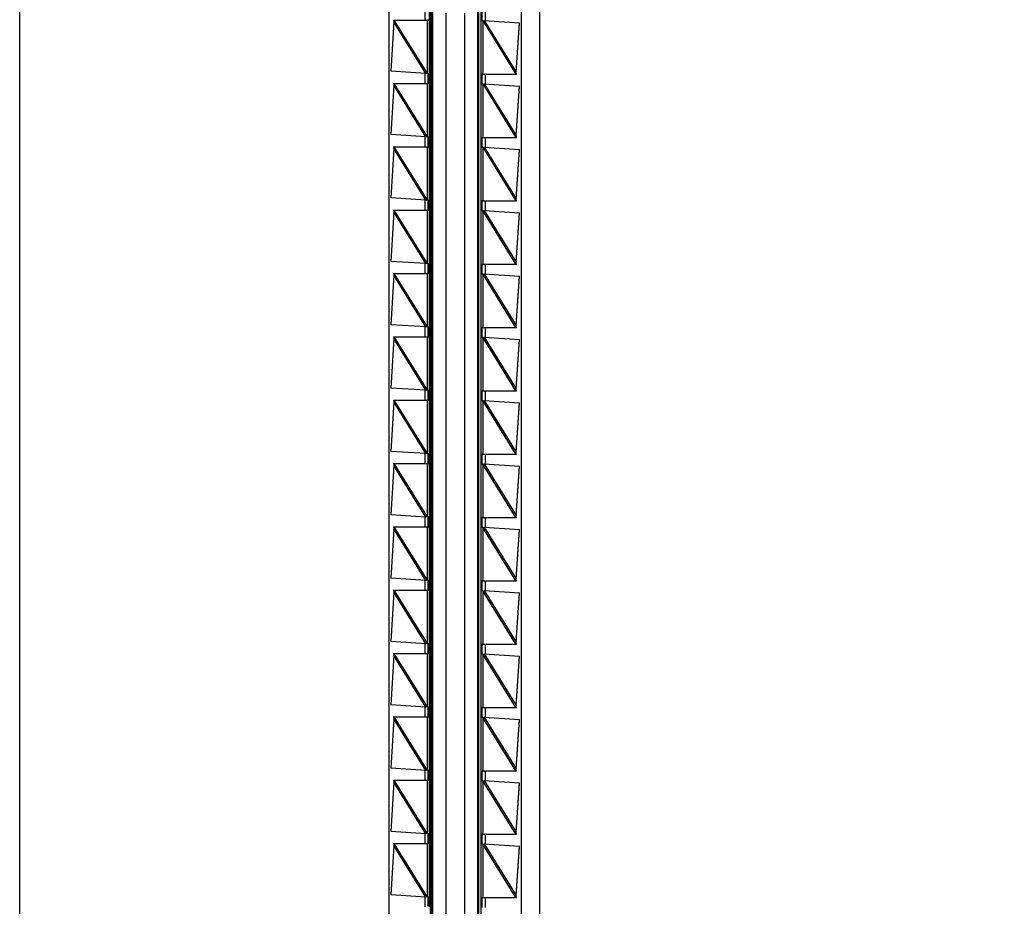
# Model space of a CAD drawing. Header units: inches. Extents: x 0 to 22, y 0 to 17.
# Tile 14 of 21: x 16.1 to 17.6, y 7.8 to 9.2. Entities that reach past the tile are written whole.
import ezdxf

# ---------------------------------------------------------------- set-up
doc = ezdxf.new("R2010")
doc.units = ezdxf.units.IN
doc.header["$LTSCALE"] = 1.21
doc.header["$MEASUREMENT"] = 0
doc.layers.get('0').update_dxf_attribs({"linetype": 'CONTINUOUS'})
doc.layers.add('DIMENSIONS', color=7, linetype='CONTINUOUS')
doc.styles.get("Standard").update_dxf_attribs({"font": 'txt', "width": 0.8})
doc.dimstyles.new('DIMSTYLE_1', dxfattribs={"dimtxt": 0.125, "dimasz": 0.18, "dimexe": 0.18, "dimexo": 0.0625, "dimgap": 0.09, "dimtad": 0, "dimtih": 1, "dimtoh": 1, "dimdec": 3, "dimzin": 4, "dimdsep": 46, "dimtxsty": 'STANDARD', "dimblk": '_FILLED', "dimblk1": '_FILLED', "dimblk2": '_FILLED', "dimcen": 0.09, "dimadec": 0, "dimazin": 0, "dimtp": 0.01, "dimtm": 0.01, "dimtfac": 1, "dimtdec": 3, "dimtofl": 0, "dimtmove": 0, "dimatfit": 3, "dimldrblk": '_FILLED', "dimfxl": 1, "dimtolj": 1, "dimtzin": 4, "dimarcsym": 0})

# ---------------------------------------------------------------- blocks, each defined once
blk = doc.blocks.new('*D20')
at = {"layer": 'DIMENSIONS', "color": 2, "linetype": 'CONTINUOUS'}
blk.add_line((16.3955, 11.4967), (17.5404, 11.4967), dxfattribs=at)
at = {"layer": 'DIMENSIONS', "color": 2, "linetype": 'CONTINUOUS', "insert": (17.6029, 11.5592), "char_height": 0.125, "width": 1.425, "attachment_point": 1, "line_spacing_factor": 0.9}
blk.add_mtext('4.822{\\Ftxt.shx;\\W1.000000;\\H0.125000; }[122.48]', dxfattribs=at)
blk = doc.blocks.new('_FILLED')
at = {"color": 0, "linetype": 'BYBLOCK'}
blk.add_solid([(0, 0), (-1, 0.1736), (-1, -0.1736)], dxfattribs=at)
blk = doc.blocks.new('*D22')
at = {"layer": 'DIMENSIONS', "color": 2, "linetype": 'CONTINUOUS'}
blk.add_line((16.2079, 11.6843), (16.2079, 12.3062), dxfattribs=at)
at = {"layer": 'DIMENSIONS', "color": 2, "linetype": 'CONTINUOUS', "insert": (16.1454, 12.3687), "char_height": 0.125, "width": 1.225, "attachment_point": 1, "rotation": 90, "line_spacing_factor": 0.9}
blk.add_mtext('.502{\\Ftxt.shx;\\W1.000000;\\H0.125000; }[12.75]', dxfattribs=at)

msp = doc.modelspace()

# ---------------------------------------------------------------- linework, layer by layer
at = {"color": 7, "linetype": 'CONTINUOUS'}
for p, q in [((16.0729, 6.6799), (16.0729, 11.4915)), ((16.8529, 11.4915), (16.8529, 6.6799)), ((16.7599, 10.8652), (16.7599, 7.3062)), ((16.6269, 10.814), (16.6269, 7.3574)), ((16.6929, 7.3562), (16.6929, 10.8152)), ((16.8259, 7.3574), (16.8259, 10.8141)), ((16.6886, 10.7887), (16.6886, 7.3827)), ((16.6909, 10.7862), (16.6909, 7.3862)), ((16.7649, 10.7887), (16.7649, 7.3827)), ((16.7619, 7.3852), (16.7619, 10.7852)), ((16.7126, 7.4062), (16.7126, 9.1842)), ((16.7402, 9.1842), (16.7402, 7.4062)), ((16.7669, 9.1727), (16.7669, 9.1877)), ((16.6341, 9.1709), (16.6296, 9.0968)), ((16.634, 9.1737), (16.6878, 9.1737)), ((16.634, 9.1737), (16.6341, 9.1717)), ((16.6348, 9.1737), (16.6341, 9.1709)), ((16.6341, 9.1711), (16.6341, 9.1709)), ((16.6858, 9.1737), (16.6859, 9.1746)), ((16.7679, 9.1727), (16.7649, 9.1727)), ((16.7679, 9.1727), (16.7701, 9.1731)), ((16.7701, 9.1731), (16.823, 9.1696)), ((16.8181, 9.0956), (16.823, 9.1696)), ((16.8181, 9.0952), (16.823, 9.169)), ((16.6886, 9.1467), (16.6909, 9.1467)), ((16.6825, 9.0934), (16.6296, 9.0968)), ((16.6847, 9.0937), (16.6825, 9.0934)), ((16.6847, 9.0937), (16.6878, 9.0937)), ((16.6859, 9.0928), (16.6858, 9.0937)), ((16.6859, 9.0928), (16.6859, 9.0796)), ((16.6859, 9.0796), (16.6859, 9.0928)), ((16.6909, 9.0877), (16.6886, 9.0877)), ((16.7649, 9.0927), (16.8183, 9.0927)), ((16.7669, 9.0777), (16.7669, 9.0927)), ((16.8174, 9.0927), (16.8181, 9.0956)), ((16.8181, 9.0951), (16.8181, 9.0952)), ((16.8181, 9.0948), (16.8181, 9.0951)), ((16.8183, 9.0927), (16.8181, 9.0948)), ((16.6341, 9.0759), (16.6296, 9.0018)), ((16.634, 9.0787), (16.6878, 9.0787)), ((16.634, 9.0787), (16.6341, 9.0767)), ((16.6348, 9.0787), (16.6341, 9.0759)), ((16.6341, 9.0761), (16.6341, 9.0759)), ((16.6858, 9.0787), (16.6859, 9.0796)), ((16.7679, 9.0777), (16.7649, 9.0777)), ((16.7679, 9.0777), (16.7701, 9.0781)), ((16.7701, 9.0781), (16.823, 9.0746)), ((16.8181, 9.0006), (16.823, 9.0746)), ((16.8181, 9.0002), (16.823, 9.074)), ((16.6825, 8.9984), (16.6296, 9.0018)), ((16.6847, 8.9987), (16.6825, 8.9984)), ((16.6847, 8.9987), (16.6878, 8.9987)), ((16.6859, 8.9978), (16.6858, 8.9987)), ((16.6909, 9.0087), (16.6886, 9.0087)), ((16.8174, 8.9977), (16.8181, 9.0006)), ((16.8181, 9.0001), (16.8181, 9.0002)), ((16.8181, 8.9998), (16.8181, 9.0001)), ((16.8183, 8.9977), (16.8181, 8.9998)), ((16.634, 8.9837), (16.6878, 8.9837)), ((16.634, 8.9837), (16.6341, 8.9817)), ((16.6348, 8.9837), (16.6341, 8.9809)), ((16.6858, 8.9837), (16.6859, 8.9846)), ((16.6859, 8.9978), (16.6859, 8.9846)), ((16.6859, 8.9846), (16.6859, 8.9978)), ((16.7649, 8.9977), (16.8183, 8.9977)), ((16.7669, 8.9827), (16.7669, 8.9977)), ((16.6341, 8.9809), (16.6296, 8.9068)), ((16.6341, 8.9811), (16.6341, 8.9809)), ((16.7679, 8.9827), (16.7649, 8.9827)), ((16.7679, 8.9827), (16.7701, 8.9831)), ((16.7701, 8.9831), (16.823, 8.9796)), ((16.8181, 8.9056), (16.823, 8.9796)), ((16.8181, 8.9052), (16.823, 8.979)), ((16.6886, 8.9497), (16.6909, 8.9497)), ((16.6825, 8.9034), (16.6296, 8.9068)), ((16.6847, 8.9037), (16.6825, 8.9034)), ((16.6847, 8.9037), (16.6878, 8.9037)), ((16.6859, 8.9028), (16.6858, 8.9037)), ((16.6859, 8.9028), (16.6859, 8.8896)), ((16.6859, 8.8896), (16.6859, 8.9028)), ((16.6886, 8.9092), (16.6909, 8.9092)), ((16.7649, 8.9027), (16.8183, 8.9027)), ((16.7669, 8.8877), (16.7669, 8.9027)), ((16.8174, 8.9027), (16.8181, 8.9056)), ((16.8181, 8.9051), (16.8181, 8.9052)), ((16.8181, 8.9048), (16.8181, 8.9051)), ((16.8183, 8.9027), (16.8181, 8.9048)), ((16.6341, 8.8859), (16.6296, 8.8118)), ((16.634, 8.8887), (16.6878, 8.8887)), ((16.634, 8.8887), (16.6341, 8.8867)), ((16.6348, 8.8887), (16.6341, 8.8859)), ((16.6341, 8.8861), (16.6341, 8.8859)), ((16.6858, 8.8887), (16.6859, 8.8896)), ((16.7679, 8.8877), (16.7649, 8.8877)), ((16.7679, 8.8877), (16.7701, 8.8881)), ((16.7701, 8.8881), (16.823, 8.8846)), ((16.8181, 8.8106), (16.823, 8.8846)), ((16.8181, 8.8102), (16.823, 8.884)), ((16.6886, 8.8722), (16.6909, 8.8722)), ((16.6886, 8.8317), (16.6909, 8.8317)), ((16.6825, 8.8084), (16.6296, 8.8118)), ((16.6847, 8.8087), (16.6825, 8.8084)), ((16.6847, 8.8087), (16.6878, 8.8087)), ((16.6859, 8.8078), (16.6858, 8.8087)), ((16.6859, 8.8078), (16.6859, 8.7946)), ((16.6859, 8.7946), (16.6859, 8.8078)), ((16.7649, 8.8077), (16.8183, 8.8077)), ((16.7669, 8.7927), (16.7669, 8.8077)), ((16.8174, 8.8077), (16.8181, 8.8106)), ((16.8181, 8.8101), (16.8181, 8.8102)), ((16.8181, 8.8098), (16.8181, 8.8101)), ((16.8183, 8.8077), (16.8181, 8.8098)), ((16.634, 8.7937), (16.6878, 8.7937)), ((16.634, 8.7937), (16.6341, 8.7917)), ((16.6348, 8.7937), (16.6341, 8.7909)), ((16.6341, 8.7911), (16.6341, 8.7909)), ((16.6858, 8.7937), (16.6859, 8.7946)), ((16.7679, 8.7927), (16.7649, 8.7927)), ((16.7679, 8.7927), (16.7701, 8.7931)), ((16.7701, 8.7931), (16.823, 8.7896)), ((16.6341, 8.7909), (16.6296, 8.7168)), ((16.8181, 8.7156), (16.823, 8.7896)), ((16.8181, 8.7152), (16.823, 8.789)), ((16.6909, 8.7727), (16.6886, 8.7727)), ((16.6825, 8.7134), (16.6296, 8.7168)), ((16.6847, 8.7137), (16.6825, 8.7134)), ((16.6847, 8.7137), (16.6878, 8.7137)), ((16.6859, 8.7128), (16.6858, 8.7137)), ((16.6859, 8.7128), (16.6859, 8.6996)), ((16.6859, 8.6996), (16.6859, 8.7128)), ((16.7649, 8.7127), (16.8183, 8.7127)), ((16.7669, 8.6977), (16.7669, 8.7127)), ((16.8174, 8.7127), (16.8181, 8.7156)), ((16.8181, 8.7151), (16.8181, 8.7152)), ((16.8181, 8.7148), (16.8181, 8.7151)), ((16.8183, 8.7127), (16.8181, 8.7148)), ((16.6341, 8.6959), (16.6296, 8.6218)), ((16.634, 8.6987), (16.6878, 8.6987)), ((16.634, 8.6987), (16.6341, 8.6967)), ((16.6348, 8.6987), (16.6341, 8.6959)), ((16.6341, 8.6961), (16.6341, 8.6959)), ((16.6858, 8.6987), (16.6859, 8.6996)), ((16.6909, 8.6937), (16.6886, 8.6937)), ((16.7679, 8.6977), (16.7649, 8.6977)), ((16.7679, 8.6977), (16.7701, 8.6981)), ((16.7701, 8.6981), (16.823, 8.6946)), ((16.8181, 8.6206), (16.823, 8.6946)), ((16.8181, 8.6202), (16.823, 8.694)), ((16.6886, 8.6347), (16.6909, 8.6347)), ((16.6825, 8.6184), (16.6296, 8.6218)), ((16.6847, 8.6187), (16.6825, 8.6184)), ((16.6847, 8.6187), (16.6878, 8.6187)), ((16.6859, 8.6178), (16.6858, 8.6187)), ((16.6859, 8.6178), (16.6859, 8.6046)), ((16.6859, 8.6046), (16.6859, 8.6178)), ((16.7649, 8.6177), (16.8183, 8.6177)), ((16.7669, 8.6027), (16.7669, 8.6177)), ((16.8174, 8.6177), (16.8181, 8.6206)), ((16.8181, 8.6201), (16.8181, 8.6202)), ((16.8181, 8.6198), (16.8181, 8.6201)), ((16.8183, 8.6177), (16.8181, 8.6198)), ((16.6341, 8.6009), (16.6296, 8.5268)), ((16.634, 8.6037), (16.6878, 8.6037)), ((16.634, 8.6037), (16.6341, 8.6017)), ((16.6348, 8.6037), (16.6341, 8.6009)), ((16.6341, 8.6011), (16.6341, 8.6009)), ((16.6858, 8.6037), (16.6859, 8.6046)), ((16.7679, 8.6027), (16.7649, 8.6027)), ((16.7679, 8.6027), (16.7701, 8.6031)), ((16.7701, 8.6031), (16.823, 8.5996)), ((16.8181, 8.5256), (16.823, 8.5996)), ((16.6886, 8.5942), (16.6909, 8.5942)), ((16.8181, 8.5252), (16.823, 8.599)), ((16.6886, 8.5572), (16.6909, 8.5572)), ((16.6825, 8.5234), (16.6296, 8.5268)), ((16.8174, 8.5227), (16.8181, 8.5256)), ((16.6847, 8.5237), (16.6825, 8.5234)), ((16.6847, 8.5237), (16.6878, 8.5237)), ((16.6859, 8.5228), (16.6858, 8.5237)), ((16.6859, 8.5228), (16.6859, 8.5096)), ((16.6859, 8.5096), (16.6859, 8.5228)), ((16.6886, 8.5167), (16.6909, 8.5167)), ((16.7649, 8.5227), (16.8183, 8.5227)), ((16.7669, 8.5077), (16.7669, 8.5227)), ((16.8181, 8.5251), (16.8181, 8.5252)), ((16.8181, 8.5248), (16.8181, 8.5251)), ((16.8183, 8.5227), (16.8181, 8.5248)), ((16.6341, 8.5059), (16.6296, 8.4318)), ((16.634, 8.5087), (16.6878, 8.5087)), ((16.634, 8.5087), (16.6341, 8.5067)), ((16.6348, 8.5087), (16.6341, 8.5059)), ((16.6341, 8.5061), (16.6341, 8.5059)), ((16.6858, 8.5087), (16.6859, 8.5096)), ((16.7679, 8.5077), (16.7649, 8.5077)), ((16.7679, 8.5077), (16.7701, 8.5081)), ((16.7701, 8.5081), (16.823, 8.5046)), ((16.8181, 8.4306), (16.823, 8.5046)), ((16.8181, 8.4302), (16.823, 8.504)), ((16.6909, 8.4577), (16.6886, 8.4577)), ((16.6825, 8.4284), (16.6296, 8.4318)), ((16.6847, 8.4287), (16.6825, 8.4284)), ((16.6847, 8.4287), (16.6878, 8.4287)), ((16.6859, 8.4278), (16.6858, 8.4287)), ((16.6859, 8.4278), (16.6859, 8.4146)), ((16.6859, 8.4146), (16.6859, 8.4278)), ((16.7649, 8.4277), (16.8183, 8.4277)), ((16.7669, 8.4127), (16.7669, 8.4277)), ((16.8174, 8.4277), (16.8181, 8.4306)), ((16.8181, 8.4301), (16.8181, 8.4302)), ((16.8181, 8.4298), (16.8181, 8.4301)), ((16.8183, 8.4277), (16.8181, 8.4298)), ((16.6341, 8.4109), (16.6296, 8.3368)), ((16.634, 8.4137), (16.6878, 8.4137)), ((16.634, 8.4137), (16.6341, 8.4117)), ((16.6348, 8.4137), (16.6341, 8.4109)), ((16.6341, 8.4111), (16.6341, 8.4109)), ((16.6858, 8.4137), (16.6859, 8.4146)), ((16.7679, 8.4127), (16.7649, 8.4127)), ((16.7679, 8.4127), (16.7701, 8.4131)), ((16.7701, 8.4131), (16.823, 8.4096)), ((16.8181, 8.3356), (16.823, 8.4096)), ((16.8181, 8.3352), (16.823, 8.409)), ((16.6909, 8.3787), (16.6886, 8.3787)), ((16.6825, 8.3334), (16.6296, 8.3368)), ((16.6847, 8.3337), (16.6825, 8.3334)), ((16.6847, 8.3337), (16.6878, 8.3337)), ((16.6859, 8.3328), (16.6858, 8.3337)), ((16.8174, 8.3327), (16.8181, 8.3356)), ((16.8181, 8.3351), (16.8181, 8.3352)), ((16.8181, 8.3348), (16.8181, 8.3351)), ((16.8183, 8.3327), (16.8181, 8.3348)), ((16.634, 8.3187), (16.6878, 8.3187)), ((16.634, 8.3187), (16.6341, 8.3167)), ((16.6348, 8.3187), (16.6341, 8.3159)), ((16.6858, 8.3187), (16.6859, 8.3196)), ((16.6859, 8.3328), (16.6859, 8.3196)), ((16.6859, 8.3196), (16.6859, 8.3328)), ((16.6886, 8.3197), (16.6909, 8.3197)), ((16.7649, 8.3327), (16.8183, 8.3327)), ((16.7669, 8.3177), (16.7669, 8.3327)), ((16.6341, 8.3159), (16.6296, 8.2418)), ((16.6341, 8.3161), (16.6341, 8.3159)), ((16.7679, 8.3177), (16.7649, 8.3177)), ((16.7679, 8.3177), (16.7701, 8.3181)), ((16.7701, 8.3181), (16.823, 8.3146)), ((16.8181, 8.2406), (16.823, 8.3146)), ((16.8181, 8.2402), (16.823, 8.314)), ((16.6886, 8.2792), (16.6909, 8.2792)), ((16.6825, 8.2384), (16.6296, 8.2418)), ((16.6847, 8.2387), (16.6825, 8.2384)), ((16.6847, 8.2387), (16.6878, 8.2387)), ((16.6859, 8.2378), (16.6858, 8.2387)), ((16.6859, 8.2378), (16.6859, 8.2246)), ((16.6859, 8.2246), (16.6859, 8.2378)), ((16.6886, 8.2422), (16.6909, 8.2422)), ((16.7649, 8.2377), (16.8183, 8.2377)), ((16.7669, 8.2227), (16.7669, 8.2377)), ((16.8174, 8.2377), (16.8181, 8.2406)), ((16.8181, 8.2401), (16.8181, 8.2402)), ((16.8181, 8.2398), (16.8181, 8.2401)), ((16.8183, 8.2377), (16.8181, 8.2398)), ((16.6341, 8.2209), (16.6296, 8.1468)), ((16.634, 8.2237), (16.6878, 8.2237)), ((16.634, 8.2237), (16.6341, 8.2217)), ((16.6348, 8.2237), (16.6341, 8.2209)), ((16.6341, 8.2211), (16.6341, 8.2209)), ((16.6858, 8.2237), (16.6859, 8.2246)), ((16.7679, 8.2227), (16.7649, 8.2227)), ((16.7679, 8.2227), (16.7701, 8.2231)), ((16.7701, 8.2231), (16.823, 8.2196)), ((16.8181, 8.1456), (16.823, 8.2196)), ((16.8181, 8.1452), (16.823, 8.219)), ((16.6886, 8.2017), (16.6909, 8.2017)), ((16.6825, 8.1434), (16.6296, 8.1468)), ((16.6847, 8.1437), (16.6825, 8.1434)), ((16.6847, 8.1437), (16.6878, 8.1437)), ((16.6859, 8.1428), (16.6858, 8.1437)), ((16.6859, 8.1428), (16.6859, 8.1296)), ((16.6859, 8.1296), (16.6859, 8.1428)), ((16.6909, 8.1427), (16.6886, 8.1427)), ((16.7649, 8.1427), (16.8183, 8.1427)), ((16.7669, 8.1277), (16.7669, 8.1427)), ((16.8174, 8.1427), (16.8181, 8.1456)), ((16.8181, 8.1451), (16.8181, 8.1452)), ((16.8181, 8.1448), (16.8181, 8.1451)), ((16.8183, 8.1427), (16.8181, 8.1448)), ((16.634, 8.1287), (16.6878, 8.1287)), ((16.634, 8.1287), (16.6341, 8.1267)), ((16.6348, 8.1287), (16.6341, 8.1259)), ((16.6858, 8.1287), (16.6859, 8.1296)), ((16.7679, 8.1277), (16.7649, 8.1277)), ((16.7679, 8.1277), (16.7701, 8.1281)), ((16.7701, 8.1281), (16.823, 8.1246)), ((16.6341, 8.1259), (16.6296, 8.0518)), ((16.6341, 8.1261), (16.6341, 8.1259)), ((16.8181, 8.0506), (16.823, 8.1246)), ((16.8181, 8.0502), (16.823, 8.124)), ((16.6909, 8.0637), (16.6886, 8.0637)), ((16.6825, 8.0484), (16.6296, 8.0518)), ((16.6847, 8.0487), (16.6825, 8.0484)), ((16.6847, 8.0487), (16.6878, 8.0487)), ((16.6859, 8.0478), (16.6858, 8.0487)), ((16.6859, 8.0478), (16.6859, 8.0346)), ((16.6859, 8.0346), (16.6859, 8.0478)), ((16.7649, 8.0477), (16.8183, 8.0477)), ((16.7669, 8.0327), (16.7669, 8.0477)), ((16.8174, 8.0477), (16.8181, 8.0506)), ((16.8181, 8.0501), (16.8181, 8.0502)), ((16.8181, 8.0498), (16.8181, 8.0501)), ((16.8183, 8.0477), (16.8181, 8.0498)), ((16.6341, 8.0309), (16.6296, 7.9568)), ((16.634, 8.0337), (16.6878, 8.0337)), ((16.634, 8.0337), (16.6341, 8.0317)), ((16.6348, 8.0337), (16.6341, 8.0309)), ((16.6341, 8.0311), (16.6341, 8.0309)), ((16.6858, 8.0337), (16.6859, 8.0346)), ((16.7679, 8.0327), (16.7649, 8.0327)), ((16.7679, 8.0327), (16.7701, 8.0331)), ((16.7701, 8.0331), (16.823, 8.0296)), ((16.8181, 7.9556), (16.823, 8.0296)), ((16.8181, 7.9552), (16.823, 8.029)), ((16.6886, 8.0047), (16.6909, 8.0047)), ((16.6886, 7.9642), (16.6909, 7.9642)), ((16.6825, 7.9534), (16.6296, 7.9568)), ((16.6847, 7.9537), (16.6825, 7.9534)), ((16.6847, 7.9537), (16.6878, 7.9537)), ((16.6859, 7.9528), (16.6858, 7.9537)), ((16.6859, 7.9528), (16.6859, 7.9396)), ((16.6859, 7.9396), (16.6859, 7.9528)), ((16.7649, 7.9527), (16.8183, 7.9527)), ((16.7669, 7.9377), (16.7669, 7.9527)), ((16.8174, 7.9527), (16.8181, 7.9556)), ((16.8181, 7.9551), (16.8181, 7.9552)), ((16.8181, 7.9548), (16.8181, 7.9551)), ((16.8183, 7.9527), (16.8181, 7.9548)), ((16.6341, 7.9359), (16.6296, 7.8618)), ((16.634, 7.9387), (16.6878, 7.9387)), ((16.634, 7.9387), (16.6341, 7.9367)), ((16.6348, 7.9387), (16.6341, 7.9359)), ((16.6341, 7.9361), (16.6341, 7.9359)), ((16.6858, 7.9387), (16.6859, 7.9396)), ((16.7679, 7.9377), (16.7649, 7.9377)), ((16.7679, 7.9377), (16.7701, 7.9381)), ((16.7701, 7.9381), (16.823, 7.9346)), ((16.8181, 7.8606), (16.823, 7.9346)), ((16.6886, 7.9272), (16.6909, 7.9272)), ((16.8181, 7.8602), (16.823, 7.934)), ((16.6886, 7.8867), (16.6909, 7.8867)), ((16.6825, 7.8584), (16.6296, 7.8618)), ((16.8174, 7.8577), (16.8181, 7.8606)), ((16.6847, 7.8587), (16.6825, 7.8584)), ((16.6847, 7.8587), (16.6878, 7.8587)), ((16.6859, 7.8578), (16.6858, 7.8587)), ((16.6859, 7.8578), (16.6859, 7.8446)), ((16.6859, 7.8446), (16.6859, 7.8578)), ((16.7649, 7.8577), (16.8183, 7.8577)), ((16.7669, 7.8427), (16.7669, 7.8577)), ((16.8181, 7.8601), (16.8181, 7.8602)), ((16.8181, 7.8598), (16.8181, 7.8601)), ((16.8183, 7.8577), (16.8181, 7.8598))]:
    msp.add_line(p, q, dxfattribs=at)
at = {"color": 9, "linetype": 'CONTINUOUS'}
for p, q in [((16.681, 9.1885), (16.681, 9.1737)), ((16.7718, 9.173), (16.7718, 9.1877)), ((16.6825, 9.0934), (16.6341, 9.1709)), ((16.6848, 9.0935), (16.6348, 9.1737)), ((16.6848, 9.0935), (16.6848, 9.1737)), ((16.6878, 9.0937), (16.6878, 9.1737)), ((16.7678, 9.1729), (16.7678, 9.0927)), ((16.7678, 9.1729), (16.8174, 9.0927)), ((16.7701, 9.1731), (16.8181, 9.0956)), ((16.681, 9.0935), (16.681, 9.0787)), ((16.7718, 9.078), (16.7718, 9.0927)), ((16.6825, 8.9984), (16.6341, 9.0759)), ((16.6848, 8.9985), (16.6348, 9.0787)), ((16.6848, 8.9985), (16.6848, 9.0787)), ((16.6878, 8.9987), (16.6878, 9.0787)), ((16.7678, 9.0779), (16.7678, 8.9977)), ((16.7678, 9.0779), (16.8174, 8.9977)), ((16.7701, 9.0781), (16.8181, 9.0006)), ((16.681, 8.9985), (16.681, 8.9837)), ((16.6848, 8.9035), (16.6348, 8.9837)), ((16.6848, 8.9035), (16.6848, 8.9837)), ((16.6878, 8.9037), (16.6878, 8.9837)), ((16.7718, 8.983), (16.7718, 8.9977)), ((16.6825, 8.9034), (16.6341, 8.9809)), ((16.7678, 8.9829), (16.7678, 8.9027)), ((16.7678, 8.9829), (16.8174, 8.9027)), ((16.7701, 8.9831), (16.8181, 8.9056)), ((16.681, 8.9035), (16.681, 8.8887)), ((16.7718, 8.888), (16.7718, 8.9027)), ((16.6825, 8.8084), (16.6341, 8.8859)), ((16.6848, 8.8085), (16.6348, 8.8887)), ((16.6848, 8.8085), (16.6848, 8.8887)), ((16.6878, 8.8087), (16.6878, 8.8887)), ((16.8174, 8.8077), (16.7678, 8.8879)), ((16.7678, 8.8879), (16.7678, 8.8077)), ((16.7701, 8.8881), (16.8181, 8.8106)), ((16.681, 8.8085), (16.681, 8.7937)), ((16.7718, 8.793), (16.7718, 8.8077)), ((16.6848, 8.7135), (16.6348, 8.7937)), ((16.6848, 8.7135), (16.6848, 8.7937)), ((16.6878, 8.7137), (16.6878, 8.7937)), ((16.8174, 8.7127), (16.7678, 8.7929)), ((16.7678, 8.7929), (16.7678, 8.7127)), ((16.7701, 8.7931), (16.8181, 8.7156)), ((16.6825, 8.7134), (16.6341, 8.7909)), ((16.681, 8.7135), (16.681, 8.6987)), ((16.7718, 8.698), (16.7718, 8.7127)), ((16.6825, 8.6184), (16.6341, 8.6959)), ((16.6848, 8.6185), (16.6348, 8.6987)), ((16.6848, 8.6185), (16.6848, 8.6987)), ((16.6878, 8.6187), (16.6878, 8.6987)), ((16.8174, 8.6177), (16.7678, 8.6979)), ((16.7678, 8.6979), (16.7678, 8.6177)), ((16.7701, 8.6981), (16.8181, 8.6206)), ((16.681, 8.6185), (16.681, 8.6037)), ((16.7718, 8.603), (16.7718, 8.6177)), ((16.6825, 8.5234), (16.6341, 8.6009)), ((16.6848, 8.5235), (16.6348, 8.6037)), ((16.6848, 8.5235), (16.6848, 8.6037)), ((16.6878, 8.5237), (16.6878, 8.6037)), ((16.8174, 8.5227), (16.7678, 8.6029)), ((16.7678, 8.6029), (16.7678, 8.5227)), ((16.7701, 8.6031), (16.8181, 8.5256)), ((16.681, 8.5235), (16.681, 8.5087)), ((16.7718, 8.508), (16.7718, 8.5227)), ((16.6825, 8.4284), (16.6341, 8.5059)), ((16.6848, 8.4285), (16.6348, 8.5087)), ((16.6848, 8.4285), (16.6848, 8.5087)), ((16.6878, 8.4287), (16.6878, 8.5087)), ((16.8174, 8.4277), (16.7678, 8.5079)), ((16.7678, 8.5079), (16.7678, 8.4277)), ((16.7701, 8.5081), (16.8181, 8.4306)), ((16.681, 8.4285), (16.681, 8.4137)), ((16.7718, 8.413), (16.7718, 8.4277)), ((16.6825, 8.3334), (16.6341, 8.4109)), ((16.6848, 8.3335), (16.6348, 8.4137)), ((16.6848, 8.3335), (16.6848, 8.4137)), ((16.6878, 8.3337), (16.6878, 8.4137)), ((16.8174, 8.3327), (16.7678, 8.4129)), ((16.7678, 8.4129), (16.7678, 8.3327)), ((16.7701, 8.4131), (16.8181, 8.3356)), ((16.681, 8.3335), (16.681, 8.3187)), ((16.6848, 8.2385), (16.6348, 8.3187)), ((16.6848, 8.2385), (16.6848, 8.3187)), ((16.6878, 8.2387), (16.6878, 8.3187)), ((16.7718, 8.318), (16.7718, 8.3327)), ((16.6825, 8.2384), (16.6341, 8.3159)), ((16.8174, 8.2377), (16.7678, 8.3179)), ((16.7678, 8.3179), (16.7678, 8.2377)), ((16.7701, 8.3181), (16.8181, 8.2406)), ((16.681, 8.2385), (16.681, 8.2237)), ((16.7718, 8.223), (16.7718, 8.2377)), ((16.6825, 8.1434), (16.6341, 8.2209)), ((16.6848, 8.1435), (16.6348, 8.2237)), ((16.6848, 8.1435), (16.6848, 8.2237)), ((16.6878, 8.1437), (16.6878, 8.2237)), ((16.8174, 8.1427), (16.7678, 8.2229)), ((16.7678, 8.2229), (16.7678, 8.1427)), ((16.7701, 8.2231), (16.8181, 8.1456)), ((16.681, 8.1435), (16.681, 8.1287)), ((16.7718, 8.128), (16.7718, 8.1427)), ((16.6848, 8.0485), (16.6348, 8.1287)), ((16.6848, 8.0485), (16.6848, 8.1287)), ((16.6878, 8.0487), (16.6878, 8.1287)), ((16.8174, 8.0477), (16.7678, 8.1279)), ((16.7678, 8.1279), (16.7678, 8.0477)), ((16.7701, 8.1281), (16.8181, 8.0506)), ((16.6825, 8.0484), (16.6341, 8.1259)), ((16.681, 8.0485), (16.681, 8.0337)), ((16.7718, 8.033), (16.7718, 8.0477)), ((16.6825, 7.9534), (16.6341, 8.0309)), ((16.6848, 7.9535), (16.6348, 8.0337)), ((16.6848, 7.9535), (16.6848, 8.0337)), ((16.6878, 7.9537), (16.6878, 8.0337)), ((16.8174, 7.9527), (16.7678, 8.0329)), ((16.7678, 8.0329), (16.7678, 7.9527)), ((16.7701, 8.0331), (16.8181, 7.9556)), ((16.681, 7.9535), (16.681, 7.9387)), ((16.7718, 7.938), (16.7718, 7.9527)), ((16.6825, 7.8584), (16.6341, 7.9359)), ((16.6848, 7.8585), (16.6348, 7.9387)), ((16.6848, 7.8585), (16.6848, 7.9387)), ((16.6878, 7.8587), (16.6878, 7.9387)), ((16.8174, 7.8577), (16.7678, 7.9379)), ((16.7678, 7.9379), (16.7678, 7.8577)), ((16.7701, 7.9381), (16.8181, 7.8606)), ((16.681, 7.8585), (16.681, 7.8437)), ((16.7718, 7.843), (16.7718, 7.8577))]:
    msp.add_line(p, q, dxfattribs=at)
at = {"color": 7, "linetype": 'CONTINUOUS'}
for points in [[(16.6341, 9.1717), (16.6341, 9.1715), (16.6341, 9.1711)], [(16.6341, 9.0767), (16.6341, 9.0765), (16.6341, 9.0761)], [(16.6341, 8.9817), (16.6341, 8.9815), (16.6341, 8.9811)], [(16.6341, 8.8867), (16.6341, 8.8865), (16.6341, 8.8861)], [(16.6341, 8.7917), (16.6341, 8.7915), (16.6341, 8.7911)], [(16.6341, 8.6967), (16.6341, 8.6965), (16.6341, 8.6961)], [(16.6341, 8.6017), (16.6341, 8.6015), (16.6341, 8.6011)], [(16.6341, 8.5067), (16.6341, 8.5065), (16.6341, 8.5061)], [(16.6341, 8.4117), (16.6341, 8.4115), (16.6341, 8.4111)], [(16.6341, 8.3167), (16.6341, 8.3165), (16.6341, 8.3161)], [(16.6341, 8.2217), (16.6341, 8.2215), (16.6341, 8.2211)], [(16.6341, 8.1267), (16.6341, 8.1265), (16.6341, 8.1261)], [(16.6341, 8.0317), (16.6341, 8.0315), (16.6341, 8.0311)], [(16.6341, 7.9367), (16.6341, 7.9365), (16.6341, 7.9361)]]:
    msp.add_lwpolyline(points, dxfattribs=at)
for points in [[(16.6878, 9.1737), (16.6878, 9.1737), (16.6878, 9.1737), (16.6878, 9.1737), (16.6878, 9.1737), (16.6878, 9.1737), (16.6878, 9.1737), (16.6878, 9.1738), (16.6878, 9.1738), (16.6878, 9.1739), (16.6878, 9.1739), (16.6878, 9.174), (16.6879, 9.1742), (16.6879, 9.1743), (16.6879, 9.1744), (16.6879, 9.1746), (16.6879, 9.1748), (16.6879, 9.1751), (16.6879, 9.1754), (16.6879, 9.1759), (16.6879, 9.1765), (16.6879, 9.1771), (16.6879, 9.1777), (16.6879, 9.1783), (16.6879, 9.179), (16.6879, 9.18), (16.6879, 9.1812), (16.6879, 9.1824), (16.6879, 9.1834), (16.6879, 9.1841), (16.6879, 9.1847), (16.6879, 9.1854), (16.6879, 9.186), (16.6879, 9.1865), (16.6879, 9.187), (16.6879, 9.1874), (16.6879, 9.1876), (16.6879, 9.1878), (16.6879, 9.188), (16.6879, 9.1881), (16.6879, 9.1883), (16.6878, 9.1884), (16.6878, 9.1885), (16.6878, 9.1886), (16.6878, 9.1886), (16.6878, 9.1887), (16.6878, 9.1887), (16.6878, 9.1887), (16.6878, 9.1887), (16.6878, 9.1887), (16.6878, 9.1887), (16.6878, 9.1887), (16.6878, 9.1887)], [(16.6878, 9.0787), (16.6878, 9.0787), (16.6878, 9.0787), (16.6878, 9.0787), (16.6878, 9.0787), (16.6878, 9.0787), (16.6878, 9.0787), (16.6878, 9.0788), (16.6878, 9.0788), (16.6878, 9.0789), (16.6878, 9.0789), (16.6878, 9.079), (16.6879, 9.0792), (16.6879, 9.0793), (16.6879, 9.0794), (16.6879, 9.0796), (16.6879, 9.0798), (16.6879, 9.0801), (16.6879, 9.0804), (16.6879, 9.0809), (16.6879, 9.0815), (16.6879, 9.0821), (16.6879, 9.0827), (16.6879, 9.0833), (16.6879, 9.084), (16.6879, 9.085), (16.6879, 9.0862), (16.6879, 9.0874), (16.6879, 9.0884), (16.6879, 9.0891), (16.6879, 9.0897), (16.6879, 9.0904), (16.6879, 9.091), (16.6879, 9.0915), (16.6879, 9.092), (16.6879, 9.0924), (16.6879, 9.0926), (16.6879, 9.0928), (16.6879, 9.093), (16.6879, 9.0931), (16.6879, 9.0933), (16.6878, 9.0934), (16.6878, 9.0935), (16.6878, 9.0936), (16.6878, 9.0936), (16.6878, 9.0937), (16.6878, 9.0937), (16.6878, 9.0937), (16.6878, 9.0937), (16.6878, 9.0937), (16.6878, 9.0937), (16.6878, 9.0937), (16.6878, 9.0937)], [(16.6878, 8.9837), (16.6878, 8.9837), (16.6878, 8.9837), (16.6878, 8.9837), (16.6878, 8.9837), (16.6878, 8.9837), (16.6878, 8.9837), (16.6878, 8.9838), (16.6878, 8.9838), (16.6878, 8.9839), (16.6878, 8.9839), (16.6878, 8.984), (16.6879, 8.9842), (16.6879, 8.9843), (16.6879, 8.9844), (16.6879, 8.9846), (16.6879, 8.9848), (16.6879, 8.9851), (16.6879, 8.9854), (16.6879, 8.9859), (16.6879, 8.9865), (16.6879, 8.9871), (16.6879, 8.9877), (16.6879, 8.9883), (16.6879, 8.989), (16.6879, 8.99), (16.6879, 8.9912), (16.6879, 8.9924), (16.6879, 8.9934), (16.6879, 8.9941), (16.6879, 8.9947), (16.6879, 8.9954), (16.6879, 8.996), (16.6879, 8.9965), (16.6879, 8.997), (16.6879, 8.9974), (16.6879, 8.9976), (16.6879, 8.9978), (16.6879, 8.998), (16.6879, 8.9981), (16.6879, 8.9983), (16.6878, 8.9984), (16.6878, 8.9985), (16.6878, 8.9986), (16.6878, 8.9986), (16.6878, 8.9987), (16.6878, 8.9987), (16.6878, 8.9987), (16.6878, 8.9987), (16.6878, 8.9987), (16.6878, 8.9987), (16.6878, 8.9987), (16.6878, 8.9987)], [(16.6878, 8.8887), (16.6878, 8.8887), (16.6878, 8.8887), (16.6878, 8.8887), (16.6878, 8.8887), (16.6878, 8.8887), (16.6878, 8.8887), (16.6878, 8.8888), (16.6878, 8.8888), (16.6878, 8.8889), (16.6878, 8.8889), (16.6878, 8.889), (16.6879, 8.8892), (16.6879, 8.8893), (16.6879, 8.8894), (16.6879, 8.8896), (16.6879, 8.8898), (16.6879, 8.8901), (16.6879, 8.8904), (16.6879, 8.8909), (16.6879, 8.8915), (16.6879, 8.8921), (16.6879, 8.8927), (16.6879, 8.8933), (16.6879, 8.894), (16.6879, 8.895), (16.6879, 8.8962), (16.6879, 8.8974), (16.6879, 8.8984), (16.6879, 8.8991), (16.6879, 8.8997), (16.6879, 8.9004), (16.6879, 8.901), (16.6879, 8.9015), (16.6879, 8.902), (16.6879, 8.9024), (16.6879, 8.9026), (16.6879, 8.9028), (16.6879, 8.903), (16.6879, 8.9031), (16.6879, 8.9033), (16.6878, 8.9034), (16.6878, 8.9035), (16.6878, 8.9036), (16.6878, 8.9036), (16.6878, 8.9037), (16.6878, 8.9037), (16.6878, 8.9037), (16.6878, 8.9037), (16.6878, 8.9037), (16.6878, 8.9037), (16.6878, 8.9037), (16.6878, 8.9037)], [(16.6878, 8.7937), (16.6878, 8.7937), (16.6878, 8.7937), (16.6878, 8.7937), (16.6878, 8.7937), (16.6878, 8.7937), (16.6878, 8.7937), (16.6878, 8.7938), (16.6878, 8.7938), (16.6878, 8.7939), (16.6878, 8.7939), (16.6878, 8.794), (16.6879, 8.7942), (16.6879, 8.7943), (16.6879, 8.7944), (16.6879, 8.7946), (16.6879, 8.7948), (16.6879, 8.7951), (16.6879, 8.7954), (16.6879, 8.7959), (16.6879, 8.7965), (16.6879, 8.7971), (16.6879, 8.7977), (16.6879, 8.7983), (16.6879, 8.799), (16.6879, 8.8), (16.6879, 8.8012), (16.6879, 8.8024), (16.6879, 8.8034), (16.6879, 8.8041), (16.6879, 8.8047), (16.6879, 8.8054), (16.6879, 8.806), (16.6879, 8.8065), (16.6879, 8.807), (16.6879, 8.8074), (16.6879, 8.8076), (16.6879, 8.8078), (16.6879, 8.808), (16.6879, 8.8081), (16.6879, 8.8083), (16.6878, 8.8084), (16.6878, 8.8085), (16.6878, 8.8086), (16.6878, 8.8086), (16.6878, 8.8087), (16.6878, 8.8087), (16.6878, 8.8087), (16.6878, 8.8087), (16.6878, 8.8087), (16.6878, 8.8087), (16.6878, 8.8087), (16.6878, 8.8087)], [(16.6878, 8.6987), (16.6878, 8.6987), (16.6878, 8.6987), (16.6878, 8.6987), (16.6878, 8.6987), (16.6878, 8.6987), (16.6878, 8.6987), (16.6878, 8.6988), (16.6878, 8.6988), (16.6878, 8.6989), (16.6878, 8.6989), (16.6878, 8.699), (16.6879, 8.6992), (16.6879, 8.6993), (16.6879, 8.6994), (16.6879, 8.6996), (16.6879, 8.6998), (16.6879, 8.7001), (16.6879, 8.7004), (16.6879, 8.7009), (16.6879, 8.7015), (16.6879, 8.7021), (16.6879, 8.7027), (16.6879, 8.7033), (16.6879, 8.704), (16.6879, 8.705), (16.6879, 8.7062), (16.6879, 8.7074), (16.6879, 8.7084), (16.6879, 8.7091), (16.6879, 8.7097), (16.6879, 8.7104), (16.6879, 8.711), (16.6879, 8.7115), (16.6879, 8.712), (16.6879, 8.7124), (16.6879, 8.7126), (16.6879, 8.7128), (16.6879, 8.713), (16.6879, 8.7131), (16.6879, 8.7133), (16.6878, 8.7134), (16.6878, 8.7135), (16.6878, 8.7136), (16.6878, 8.7136), (16.6878, 8.7137), (16.6878, 8.7137), (16.6878, 8.7137), (16.6878, 8.7137), (16.6878, 8.7137), (16.6878, 8.7137), (16.6878, 8.7137), (16.6878, 8.7137)], [(16.6878, 8.6037), (16.6878, 8.6037), (16.6878, 8.6037), (16.6878, 8.6037), (16.6878, 8.6037), (16.6878, 8.6037), (16.6878, 8.6037), (16.6878, 8.6038), (16.6878, 8.6038), (16.6878, 8.6039), (16.6878, 8.6039), (16.6878, 8.604), (16.6879, 8.6042), (16.6879, 8.6043), (16.6879, 8.6044), (16.6879, 8.6046), (16.6879, 8.6048), (16.6879, 8.6051), (16.6879, 8.6054), (16.6879, 8.6059), (16.6879, 8.6065), (16.6879, 8.6071), (16.6879, 8.6077), (16.6879, 8.6083), (16.6879, 8.609), (16.6879, 8.61), (16.6879, 8.6112), (16.6879, 8.6124), (16.6879, 8.6134), (16.6879, 8.6141), (16.6879, 8.6147), (16.6879, 8.6154), (16.6879, 8.616), (16.6879, 8.6165), (16.6879, 8.617), (16.6879, 8.6174), (16.6879, 8.6176), (16.6879, 8.6178), (16.6879, 8.618), (16.6879, 8.6181), (16.6879, 8.6183), (16.6878, 8.6184), (16.6878, 8.6185), (16.6878, 8.6186), (16.6878, 8.6186), (16.6878, 8.6187), (16.6878, 8.6187), (16.6878, 8.6187), (16.6878, 8.6187), (16.6878, 8.6187), (16.6878, 8.6187), (16.6878, 8.6187), (16.6878, 8.6187)], [(16.6878, 8.5087), (16.6878, 8.5087), (16.6878, 8.5087), (16.6878, 8.5087), (16.6878, 8.5087), (16.6878, 8.5087), (16.6878, 8.5087), (16.6878, 8.5088), (16.6878, 8.5088), (16.6878, 8.5089), (16.6878, 8.5089), (16.6878, 8.509), (16.6879, 8.5092), (16.6879, 8.5093), (16.6879, 8.5094), (16.6879, 8.5096), (16.6879, 8.5098), (16.6879, 8.5101), (16.6879, 8.5104), (16.6879, 8.5109), (16.6879, 8.5115), (16.6879, 8.5121), (16.6879, 8.5127), (16.6879, 8.5133), (16.6879, 8.514), (16.6879, 8.515), (16.6879, 8.5162), (16.6879, 8.5174), (16.6879, 8.5184), (16.6879, 8.5191), (16.6879, 8.5197), (16.6879, 8.5204), (16.6879, 8.521), (16.6879, 8.5215), (16.6879, 8.522), (16.6879, 8.5224), (16.6879, 8.5226), (16.6879, 8.5228), (16.6879, 8.523), (16.6879, 8.5231), (16.6879, 8.5233), (16.6878, 8.5234), (16.6878, 8.5235), (16.6878, 8.5236), (16.6878, 8.5236), (16.6878, 8.5237), (16.6878, 8.5237), (16.6878, 8.5237), (16.6878, 8.5237), (16.6878, 8.5237), (16.6878, 8.5237), (16.6878, 8.5237), (16.6878, 8.5237)], [(16.6878, 8.4137), (16.6878, 8.4137), (16.6878, 8.4137), (16.6878, 8.4137), (16.6878, 8.4137), (16.6878, 8.4137), (16.6878, 8.4137), (16.6878, 8.4138), (16.6878, 8.4138), (16.6878, 8.4139), (16.6878, 8.4139), (16.6878, 8.414), (16.6879, 8.4142), (16.6879, 8.4143), (16.6879, 8.4144), (16.6879, 8.4146), (16.6879, 8.4148), (16.6879, 8.4151), (16.6879, 8.4154), (16.6879, 8.4159), (16.6879, 8.4165), (16.6879, 8.4171), (16.6879, 8.4177), (16.6879, 8.4183), (16.6879, 8.419), (16.6879, 8.42), (16.6879, 8.4212), (16.6879, 8.4224), (16.6879, 8.4234), (16.6879, 8.4241), (16.6879, 8.4247), (16.6879, 8.4254), (16.6879, 8.426), (16.6879, 8.4265), (16.6879, 8.427), (16.6879, 8.4274), (16.6879, 8.4276), (16.6879, 8.4278), (16.6879, 8.428), (16.6879, 8.4281), (16.6879, 8.4283), (16.6878, 8.4284), (16.6878, 8.4285), (16.6878, 8.4286), (16.6878, 8.4286), (16.6878, 8.4287), (16.6878, 8.4287), (16.6878, 8.4287), (16.6878, 8.4287), (16.6878, 8.4287), (16.6878, 8.4287), (16.6878, 8.4287), (16.6878, 8.4287)], [(16.6878, 8.3187), (16.6878, 8.3187), (16.6878, 8.3187), (16.6878, 8.3187), (16.6878, 8.3187), (16.6878, 8.3187), (16.6878, 8.3187), (16.6878, 8.3188), (16.6878, 8.3188), (16.6878, 8.3189), (16.6878, 8.3189), (16.6878, 8.319), (16.6879, 8.3192), (16.6879, 8.3193), (16.6879, 8.3194), (16.6879, 8.3196), (16.6879, 8.3198), (16.6879, 8.3201), (16.6879, 8.3204), (16.6879, 8.3209), (16.6879, 8.3215), (16.6879, 8.3221), (16.6879, 8.3227), (16.6879, 8.3233), (16.6879, 8.324), (16.6879, 8.325), (16.6879, 8.3262), (16.6879, 8.3274), (16.6879, 8.3284), (16.6879, 8.3291), (16.6879, 8.3297), (16.6879, 8.3304), (16.6879, 8.331), (16.6879, 8.3315), (16.6879, 8.332), (16.6879, 8.3324), (16.6879, 8.3326), (16.6879, 8.3328), (16.6879, 8.333), (16.6879, 8.3331), (16.6879, 8.3333), (16.6878, 8.3334), (16.6878, 8.3335), (16.6878, 8.3336), (16.6878, 8.3336), (16.6878, 8.3337), (16.6878, 8.3337), (16.6878, 8.3337), (16.6878, 8.3337), (16.6878, 8.3337), (16.6878, 8.3337), (16.6878, 8.3337), (16.6878, 8.3337)], [(16.6878, 8.2237), (16.6878, 8.2237), (16.6878, 8.2237), (16.6878, 8.2237), (16.6878, 8.2237), (16.6878, 8.2237), (16.6878, 8.2237), (16.6878, 8.2238), (16.6878, 8.2238), (16.6878, 8.2239), (16.6878, 8.2239), (16.6878, 8.224), (16.6879, 8.2242), (16.6879, 8.2243), (16.6879, 8.2244), (16.6879, 8.2246), (16.6879, 8.2248), (16.6879, 8.2251), (16.6879, 8.2254), (16.6879, 8.2259), (16.6879, 8.2265), (16.6879, 8.2271), (16.6879, 8.2277), (16.6879, 8.2283), (16.6879, 8.229), (16.6879, 8.23), (16.6879, 8.2312), (16.6879, 8.2324), (16.6879, 8.2334), (16.6879, 8.2341), (16.6879, 8.2347), (16.6879, 8.2354), (16.6879, 8.236), (16.6879, 8.2365), (16.6879, 8.237), (16.6879, 8.2374), (16.6879, 8.2376), (16.6879, 8.2378), (16.6879, 8.238), (16.6879, 8.2381), (16.6879, 8.2383), (16.6878, 8.2384), (16.6878, 8.2385), (16.6878, 8.2386), (16.6878, 8.2386), (16.6878, 8.2387), (16.6878, 8.2387), (16.6878, 8.2387), (16.6878, 8.2387), (16.6878, 8.2387), (16.6878, 8.2387), (16.6878, 8.2387), (16.6878, 8.2387)], [(16.6878, 8.1287), (16.6878, 8.1287), (16.6878, 8.1287), (16.6878, 8.1287), (16.6878, 8.1287), (16.6878, 8.1287), (16.6878, 8.1287), (16.6878, 8.1288), (16.6878, 8.1288), (16.6878, 8.1289), (16.6878, 8.1289), (16.6878, 8.129), (16.6879, 8.1292), (16.6879, 8.1293), (16.6879, 8.1294), (16.6879, 8.1296), (16.6879, 8.1298), (16.6879, 8.1301), (16.6879, 8.1304), (16.6879, 8.1309), (16.6879, 8.1315), (16.6879, 8.1321), (16.6879, 8.1327), (16.6879, 8.1333), (16.6879, 8.134), (16.6879, 8.135), (16.6879, 8.1362), (16.6879, 8.1374), (16.6879, 8.1384), (16.6879, 8.1391), (16.6879, 8.1397), (16.6879, 8.1404), (16.6879, 8.141), (16.6879, 8.1415), (16.6879, 8.142), (16.6879, 8.1424), (16.6879, 8.1426), (16.6879, 8.1428), (16.6879, 8.143), (16.6879, 8.1431), (16.6879, 8.1433), (16.6878, 8.1434), (16.6878, 8.1435), (16.6878, 8.1436), (16.6878, 8.1436), (16.6878, 8.1437), (16.6878, 8.1437), (16.6878, 8.1437), (16.6878, 8.1437), (16.6878, 8.1437), (16.6878, 8.1437), (16.6878, 8.1437), (16.6878, 8.1437)], [(16.6878, 8.0337), (16.6878, 8.0337), (16.6878, 8.0337), (16.6878, 8.0337), (16.6878, 8.0337), (16.6878, 8.0337), (16.6878, 8.0337), (16.6878, 8.0338), (16.6878, 8.0338), (16.6878, 8.0339), (16.6878, 8.0339), (16.6878, 8.034), (16.6879, 8.0342), (16.6879, 8.0343), (16.6879, 8.0344), (16.6879, 8.0346), (16.6879, 8.0348), (16.6879, 8.0351), (16.6879, 8.0354), (16.6879, 8.0359), (16.6879, 8.0365), (16.6879, 8.0371), (16.6879, 8.0377), (16.6879, 8.0383), (16.6879, 8.039), (16.6879, 8.04), (16.6879, 8.0412), (16.6879, 8.0424), (16.6879, 8.0434), (16.6879, 8.0441), (16.6879, 8.0447), (16.6879, 8.0454), (16.6879, 8.046), (16.6879, 8.0465), (16.6879, 8.047), (16.6879, 8.0474), (16.6879, 8.0476), (16.6879, 8.0478), (16.6879, 8.048), (16.6879, 8.0481), (16.6879, 8.0483), (16.6878, 8.0484), (16.6878, 8.0485), (16.6878, 8.0486), (16.6878, 8.0486), (16.6878, 8.0487), (16.6878, 8.0487), (16.6878, 8.0487), (16.6878, 8.0487), (16.6878, 8.0487), (16.6878, 8.0487), (16.6878, 8.0487), (16.6878, 8.0487)], [(16.6878, 7.9387), (16.6878, 7.9387), (16.6878, 7.9387), (16.6878, 7.9387), (16.6878, 7.9387), (16.6878, 7.9387), (16.6878, 7.9387), (16.6878, 7.9388), (16.6878, 7.9388), (16.6878, 7.9389), (16.6878, 7.9389), (16.6878, 7.939), (16.6879, 7.9392), (16.6879, 7.9393), (16.6879, 7.9394), (16.6879, 7.9396), (16.6879, 7.9398), (16.6879, 7.9401), (16.6879, 7.9404), (16.6879, 7.9409), (16.6879, 7.9415), (16.6879, 7.9421), (16.6879, 7.9427), (16.6879, 7.9433), (16.6879, 7.944), (16.6879, 7.945), (16.6879, 7.9462), (16.6879, 7.9474), (16.6879, 7.9484), (16.6879, 7.9491), (16.6879, 7.9497), (16.6879, 7.9504), (16.6879, 7.951), (16.6879, 7.9515), (16.6879, 7.952), (16.6879, 7.9524), (16.6879, 7.9526), (16.6879, 7.9528), (16.6879, 7.953), (16.6879, 7.9531), (16.6879, 7.9533), (16.6878, 7.9534), (16.6878, 7.9535), (16.6878, 7.9536), (16.6878, 7.9536), (16.6878, 7.9537), (16.6878, 7.9537), (16.6878, 7.9537), (16.6878, 7.9537), (16.6878, 7.9537), (16.6878, 7.9537), (16.6878, 7.9537), (16.6878, 7.9537)], [(16.6878, 7.8437), (16.6878, 7.8437), (16.6878, 7.8437), (16.6878, 7.8437), (16.6878, 7.8437), (16.6878, 7.8437), (16.6878, 7.8437), (16.6878, 7.8438), (16.6878, 7.8438), (16.6878, 7.8439), (16.6878, 7.8439), (16.6878, 7.844), (16.6879, 7.8442), (16.6879, 7.8443), (16.6879, 7.8444), (16.6879, 7.8446), (16.6879, 7.8448), (16.6879, 7.8451), (16.6879, 7.8454), (16.6879, 7.8459), (16.6879, 7.8465), (16.6879, 7.8471), (16.6879, 7.8477), (16.6879, 7.8483), (16.6879, 7.849), (16.6879, 7.85), (16.6879, 7.8512), (16.6879, 7.8524), (16.6879, 7.8534), (16.6879, 7.8541), (16.6879, 7.8547), (16.6879, 7.8554), (16.6879, 7.856), (16.6879, 7.8565), (16.6879, 7.857), (16.6879, 7.8574), (16.6879, 7.8576), (16.6879, 7.8578), (16.6879, 7.858), (16.6879, 7.8581), (16.6879, 7.8583), (16.6878, 7.8584), (16.6878, 7.8585), (16.6878, 7.8586), (16.6878, 7.8586), (16.6878, 7.8587), (16.6878, 7.8587), (16.6878, 7.8587), (16.6878, 7.8587), (16.6878, 7.8587), (16.6878, 7.8587), (16.6878, 7.8587), (16.6878, 7.8587)]]:
    msp.add_open_spline(points, degree=3, knots=[0, 0, 0, 0, 0.000262, 0.000478, 0.000762, 0.001117, 0.001544, 0.002618, 0.005649, 0.009863, 0.015252, 0.021806, 0.029509, 0.038344, 0.04829, 0.059322, 0.071416, 0.084541, 0.113757, 0.146691, 0.183026, 0.222412, 0.26447, 0.308796, 0.354963, 0.402526, 0.5, 0.597474, 0.645037, 0.691204, 0.73553, 0.777588, 0.816974, 0.853309, 0.886243, 0.915459, 0.928584, 0.940678, 0.95171, 0.961656, 0.970491, 0.978194, 0.984748, 0.990137, 0.994351, 0.997382, 0.998456, 0.998883, 0.999238, 0.999522, 0.999738, 1, 1, 1, 1], dxfattribs=at)

# ---------------------------------------------------------------- dimensions: what is measured, and where the dimension line sits
at = {"layer": 'DIMENSIONS', "color": 2, "linetype": 'CONTINUOUS'}
for feature_location, offset, dtype, origin, picture, middle in [((16.2079, 11.6843), (0, 0.6219), 1, (16.7099, 6.6747), '*D22', (16.2079, 12.9812)), ((16.3955, 11.4967), (1.1449, 0), 0, (16.835, 6.6747), '*D20', (18.3154, 11.4967))]:
    dim = msp.add_ordinate_dim(feature_location=feature_location, offset=offset, dtype=dtype, origin=origin, dimstyle='DIMSTYLE_1', dxfattribs=at)
    dim.commit()
    dim.dimension.update_dxf_attribs({"geometry": picture, "text_midpoint": middle})

doc.saveas('drawing.dxf')
